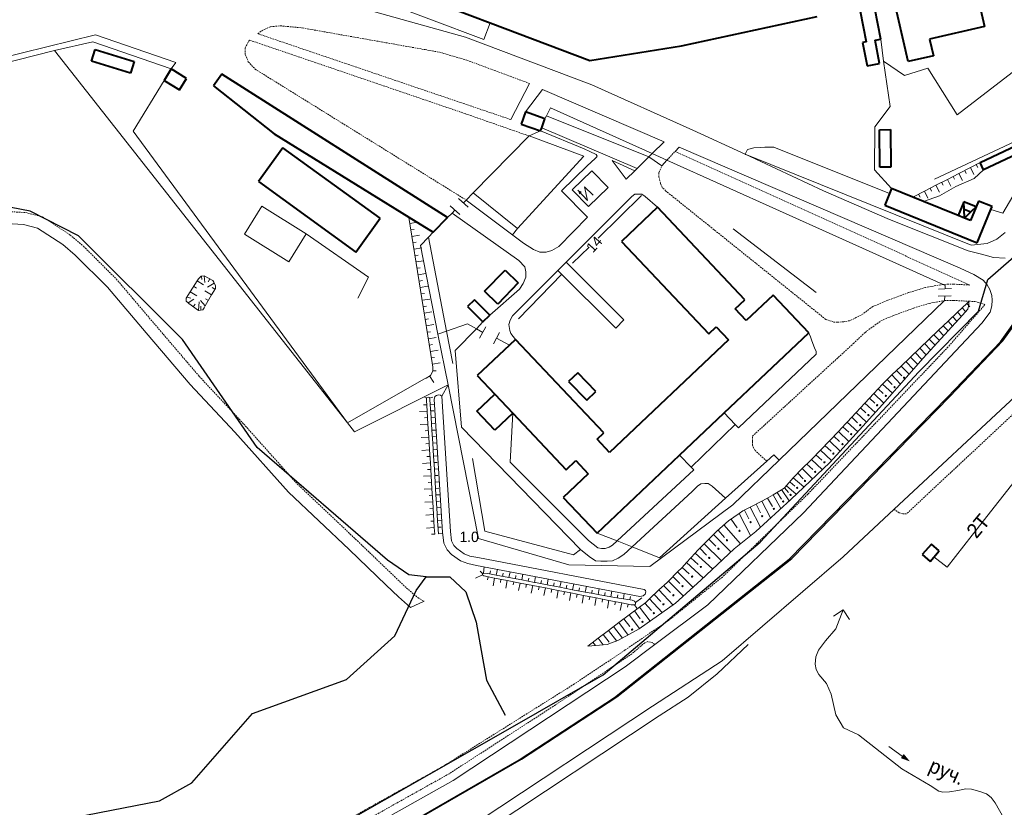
# Model space of a CAD drawing. Extents: x 13 to 4138, y -4831 to -1000.
# Tile 198 of 203: x 3579 to 3883, y -2629 to -2385. Entities that reach past the tile are written whole.
import ezdxf
from ezdxf.enums import TextEntityAlignment as Align

# ---------------------------------------------------------------- set-up
doc = ezdxf.new("R2010")
doc.units = 0
doc.header["$MEASUREMENT"] = 0
doc.linetypes.add('DASHED', pattern=[0.75, 0.5, -0.25])
for name, color, linetype in [('11', 7, 'CONTINUOUS'), ('13', 7, 'CONTINUOUS'), ('16', 7, 'CONTINUOUS'), ('18', 7, 'CONTINUOUS'), ('19', 7, 'CONTINUOUS'), ('24', 7, 'CONTINUOUS'), ('30', 7, 'CONTINUOUS'), ('34', 7, 'CONTINUOUS'), ('37', 7, 'CONTINUOUS'), ('40', 7, 'CONTINUOUS'), ('42', 7, 'CONTINUOUS'), ('ГРАНИЦА_РАЙОНА', 5, 'CONTINUOUS'), ('ТРОПЫ', 32, 'CONTINUOUS'), ('ТРОТУАРЫ', 7, 'CONTINUOUS')]:
    doc.layers.add(name, color=color, linetype=linetype)
doc.styles.get("Standard").update_dxf_attribs({"font": 'txt', "height": 0.2})

msp = doc.modelspace()

# ---------------------------------------------------------------- linework, layer by layer
at = {"layer": '11', "color": 253, "linetype": 'Continuous', "lineweight": 0}
for p, q in [((3716.68, -2390.8), (3688.26, -2382.82)), ((3517.7, -2410.82), (3602.45, -2390.05)), ((3602.45, -2390.05), (3627.23, -2398.58)), ((3755.71, -2405.51), (3716.68, -2390.8)), ((3589.76, -2394.92), (3518.19, -2412.79)), ((3680.29, -2509.89), (3589.76, -2394.92)), ((3627.23, -2398.58), (3625.84, -2400.59)), ((3845.84, -2398.22), (3847.86, -2412.16)), ((3852.29, -2402.65), (3845.84, -2398.22)), ((3859.5, -2400.37), (3852.29, -2402.65)), ((3786.96, -2419.53), (3755.71, -2405.51)), ((3740.48, -2406.89), (3735.27, -2413.88)), ((3741.7, -2415.11), (3742.99, -2412.59)), ((3742.99, -2412.59), (3774.4, -2426.72)), ((3847.86, -2412.16), (3843.18, -2418.49)), ((3741.24, -2416.01), (3741.7, -2415.11)), ((3773.33, -2427.78), (3741.7, -2415.11)), ((3736.35, -2421.29), (3739.91, -2419.74)), ((3803.09, -2426.87), (3786.96, -2419.53)), ((3843.18, -2418.49), (3843.05, -2431.79)), ((3861.58, -2434.64), (3896.48, -2418.27)), ((3882.67, -2445.17), (3897.73, -2419.3)), ((3719.07, -2438.89), (3736.35, -2421.29)), ((3774.4, -2426.72), (3778.94, -2428.76)), ((3872.89, -2454.97), (3803.09, -2426.87)), ((3773.61, -2427.89), (3773.33, -2427.78)), ((3777.38, -2430.55), (3773.61, -2427.89)), ((3778.94, -2428.76), (3777.38, -2430.55)), ((3778.94, -2428.76), (3831.12, -2452.23)), ((3716.93, -2441.07), (3719.07, -2438.89)), ((3717.55, -2443.3), (3714.56, -2440.63)), ((3716.05, -2441.96), (3716.93, -2441.07)), ((3711.2, -2446.51), (3712.6, -2445.08)), ((3714.95, -2445.54), (3711.97, -2442.87)), ((3712.6, -2445.08), (3713.46, -2444.2)), ((3879.03, -2443.95), (3882.67, -2445.17)), ((3705.31, -2452.51), (3706.75, -2451.04)), ((3883.46, -2451.11), (3880.88, -2453.13)), ((3667.5, -2451.51), (3686.75, -2464.84)), ((3702.78, -2455.09), (3705.31, -2452.51)), ((3710.86, -2481.55), (3705.31, -2452.51)), ((3831.12, -2452.23), (3864.23, -2467.12)), ((3880.88, -2453.13), (3877.85, -2454.51)), ((3708.21, -2482.45), (3702.78, -2455.09)), ((3877.85, -2454.51), (3872.89, -2454.97)), ((3686.75, -2464.84), (3683.48, -2471.39)), ((3866.87, -2468.42), (3862.87, -2468.58)), ((3864.23, -2467.12), (3864.92, -2467.43)), ((3864.92, -2467.43), (3864.87, -2468.5)), ((3864.69, -2472.13), (3813.6, -2521.39)), ((3866.73, -2470.63), (3862.74, -2470.79)), ((3864.74, -2470.71), (3864.69, -2472.13)), ((3710.86, -2481.55), (3708.21, -2482.45)), ((3717.33, -2479.34), (3710.86, -2481.55)), ((3712.77, -2491.55), (3710.86, -2481.55)), ((3720.09, -2480.89), (3717.33, -2479.34)), ((3722.03, -2481.98), (3720.09, -2480.89)), ((3721.08, -2483.74), (3722.98, -2480.22)), ((3711.33, -2498.14), (3708.21, -2482.45)), ((3725.37, -2485.51), (3727.27, -2481.99)), ((3726.32, -2483.75), (3730.26, -2485.9)), ((3711.33, -2498.14), (3682.48, -2512.68)), ((3720.75, -2545.59), (3711.33, -2498.14)), ((3682.48, -2512.68), (3680.29, -2509.89)), ((3722.72, -2543.29), (3718.86, -2520.85)), ((3809.75, -2521.67), (3811.92, -2519.71)), ((3811.92, -2519.71), (3813.6, -2521.39)), ((3797.04, -2533.14), (3809.75, -2521.67)), ((3813.6, -2521.39), (3799.33, -2535.14)), ((3776.65, -2551.53), (3797.04, -2533.14)), ((3799.33, -2535.14), (3773.65, -2554.22)), ((3748.67, -2553.67), (3720.75, -2545.59)), ((3750.05, -2550.61), (3722.72, -2543.29)), ((3757.35, -2543.91), (3763.53, -2546.35)), ((3763.53, -2546.35), (3768.18, -2548.18)), ((3768.18, -2548.18), (3776.65, -2551.53)), ((3752.26, -2548.96), (3750.05, -2550.61)), ((3773.65, -2554.22), (3748.67, -2553.67)), ((3847.45, -2609.82), (3851.65, -2612.77))]:
    msp.add_line(p, q, dxfattribs=at)
for p in [(3803.19, -2426.91), (3778.94, -2428.76), (3730.26, -2485.9), (3680.29, -2509.89)]:
    msp.add_point(p, dxfattribs=at)
msp.add_solid([(3854, -2614.42), (3852.1, -2612.13), (3851.21, -2613.41)], dxfattribs=at)
at = {"layer": '13', "color": 253, "linetype": 'Continuous', "lineweight": 40}
for p, q in [((3871.7, -2364.13), (3877.08, -2387.52)), ((3675.85, -2367.99), (3724.34, -2386.34)), ((3853.44, -2398.31), (3846.89, -2369.83)), ((3838.67, -2382.8), (3840.52, -2392.17)), ((3844.99, -2391.36), (3843.12, -2381.92)), ((3724.34, -2386.34), (3755.13, -2397.99)), ((3783.39, -2393.48), (3825.34, -2384.43)), ((3877.08, -2387.52), (3860.08, -2391.43)), ((3755.13, -2397.99), (3783.39, -2393.48)), ((3840.52, -2392.17), (3839.38, -2392.4)), ((3839.38, -2392.4), (3840.82, -2399.66)), ((3843.21, -2391.72), (3844.99, -2391.36)), ((3844.63, -2398.91), (3843.21, -2391.72)), ((3860.08, -2391.43), (3861.25, -2396.52)), ((3601.18, -2398.14), (3602.3, -2394.55)), ((3602.3, -2394.55), (3614.4, -2398.31)), ((3861.25, -2396.52), (3853.44, -2398.31)), ((3613.28, -2401.91), (3601.18, -2398.14)), ((3614.4, -2398.31), (3613.28, -2401.91)), ((3840.82, -2399.66), (3844.63, -2398.91)), ((3625.84, -2400.59), (3623.64, -2404.12)), ((3630.58, -2403.53), (3625.84, -2400.59)), ((3641.46, -2402.16), (3638.85, -2405.76)), ((3711.2, -2446.51), (3641.46, -2402.16)), ((3623.64, -2404.12), (3628.38, -2407.07)), ((3628.38, -2407.07), (3630.58, -2403.53)), ((3638.85, -2405.76), (3657.65, -2420.65)), ((3735.27, -2413.88), (3733.94, -2417.61)), ((3741.24, -2416.01), (3735.27, -2413.88)), ((3733.94, -2417.61), (3739.91, -2419.74)), ((3740.26, -2418.76), (3741.24, -2416.01)), ((3657.65, -2420.65), (3699.26, -2446.4)), ((3739.91, -2419.74), (3740.26, -2418.76)), ((3844.57, -2419.38), (3847.99, -2419.34)), ((3844.7, -2430.91), (3844.57, -2419.38)), ((3847.99, -2419.34), (3848.11, -2430.87)), ((3875.69, -2429.51), (3892.78, -2421.4)), ((3893.85, -2423.65), (3876.76, -2431.76)), ((3660.32, -2424.91), (3652.74, -2435.38)), ((3690.41, -2446.68), (3660.32, -2424.91)), ((3876.76, -2431.76), (3875.69, -2429.51)), ((3848.11, -2430.87), (3844.7, -2430.91)), ((3652.74, -2435.38), (3682.83, -2457.15)), ((3847.67, -2439.06), (3846.21, -2442.66)), ((3848.32, -2437.48), (3847.67, -2439.06)), ((3854.89, -2440.16), (3848.32, -2437.48)), ((3858.14, -2441.48), (3854.89, -2440.16)), ((3868.92, -2445.87), (3858.14, -2441.48)), ((3870.66, -2441.59), (3868.92, -2445.87)), ((3874.43, -2443.13), (3870.66, -2441.59)), ((3870.79, -2443.87), (3870.66, -2441.59)), ((3875.15, -2441.37), (3874.43, -2443.13)), ((3879.38, -2443.1), (3875.15, -2441.37)), ((3776.03, -2443.3), (3764.88, -2453.85)), ((3803.03, -2471.84), (3776.03, -2443.3)), ((3846.21, -2442.66), (3874.81, -2454.31)), ((3870.79, -2443.87), (3872.85, -2444.68)), ((3870.82, -2446.65), (3870.79, -2443.87)), ((3872.85, -2444.68), (3870.82, -2446.65)), ((3874.43, -2443.13), (3872.69, -2447.41)), ((3874.43, -2443.13), (3872.85, -2444.68)), ((3874.81, -2454.31), (3879.03, -2443.95)), ((3879.03, -2443.95), (3879.38, -2443.1)), ((3682.83, -2457.15), (3690.41, -2446.68)), ((3699.26, -2446.4), (3706.75, -2451.04)), ((3706.75, -2451.04), (3711.2, -2446.51)), ((3870.82, -2446.65), (3868.92, -2445.87)), ((3870.82, -2446.65), (3870.82, -2446.65)), ((3872.69, -2447.41), (3870.82, -2446.65)), ((3764.88, -2453.85), (3791.9, -2482.41)), ((3722.59, -2469.24), (3728.97, -2462.69)), ((3728.97, -2462.69), (3733.03, -2466.65)), ((3726.66, -2473.2), (3722.59, -2469.24)), ((3733.03, -2466.65), (3726.66, -2473.2)), ((3719.49, -2471.86), (3717.36, -2473.98)), ((3724.23, -2476.61), (3719.49, -2471.86)), ((3800.03, -2474.68), (3803.03, -2471.84)), ((3811.76, -2470.46), (3803.46, -2478.31)), ((3822.73, -2482.07), (3811.76, -2470.46)), ((3717.36, -2473.98), (3722.1, -2478.73)), ((3803.46, -2478.31), (3800.03, -2474.68)), ((3722.1, -2478.73), (3724.23, -2476.61)), ((3791.9, -2482.41), (3794.19, -2480.24)), ((3794.19, -2480.24), (3797.95, -2484.22)), ((3732.14, -2484.11), (3730.26, -2485.9)), ((3759.47, -2512.99), (3732.14, -2484.11)), ((3797.95, -2484.22), (3761.2, -2518.99)), ((3796.62, -2506.77), (3822.73, -2482.07)), ((3730.26, -2485.9), (3720.34, -2495.27)), ((3720.34, -2495.27), (3725.8, -2501.04)), ((3751.37, -2494.4), (3748.58, -2497.11)), ((3756.99, -2500.18), (3751.37, -2494.4)), ((3748.58, -2497.11), (3754.2, -2502.89)), ((3720.24, -2506.29), (3725.8, -2501.04)), ((3725.8, -2501.04), (3731.36, -2506.91)), ((3754.2, -2502.89), (3756.99, -2500.18)), ((3725.8, -2512.17), (3720.24, -2506.29)), ((3731.36, -2506.91), (3725.8, -2512.17)), ((3731.36, -2506.91), (3747.84, -2524.34)), ((3782.83, -2519.81), (3796.62, -2506.77)), ((3757.39, -2514.96), (3759.47, -2512.99)), ((3761.2, -2518.99), (3757.39, -2514.96)), ((3757.35, -2543.91), (3782.83, -2519.81)), ((3747.84, -2524.34), (3750.81, -2521.52)), ((3750.81, -2521.52), (3754.64, -2525.57)), ((3754.64, -2525.57), (3746.91, -2532.88)), ((3746.91, -2532.88), (3757.35, -2543.91)), ((3860.66, -2547.3), (3857.82, -2550.56)), ((3863.07, -2549.4), (3860.66, -2547.3)), ((3857.82, -2550.56), (3860.23, -2552.66)), ((3860.23, -2552.66), (3863.07, -2549.4))]:
    msp.add_line(p, q, dxfattribs=at)
at = {"layer": '16', "color": 253, "linetype": 'Continuous', "lineweight": 0}
for p, q in [((3755.75, -2432.04), (3749.7, -2437.93)), ((3760.75, -2437.17), (3755.75, -2432.04)), ((3749.7, -2437.93), (3754.7, -2443.06)), ((3754.36, -2441.17), (3751.45, -2438.03)), ((3756.13, -2439.6), (3753.44, -2437.02)), ((3753.44, -2437.02), (3754.36, -2441.17)), ((3754.7, -2443.06), (3760.75, -2437.17))]:
    msp.add_line(p, q, dxfattribs=at)
msp.add_solid([(3751.45, -2438.03), (3752.68, -2438.56), (3751.9, -2439.32)], dxfattribs=at)
at = {"layer": '18', "color": 253, "linetype": 'Continuous', "lineweight": 0}
for p, q in [((3954.95, -2440.38), (3873.25, -2544.52)), ((3873.25, -2544.52), (3865.49, -2554.41)), ((3865.49, -2554.41), (3861.43, -2551.28))]:
    msp.add_line(p, q, dxfattribs=at)
at = {"layer": '24', "color": 253, "linetype": 'Continuous', "lineweight": 0}
for p, q in [((3722.37, -2391.54), (3673.89, -2373.19)), ((3724.34, -2386.34), (3722.37, -2391.54)), ((3589.76, -2394.92), (3601.59, -2392.2)), ((3601.59, -2392.2), (3625.84, -2400.59)), ((3844.99, -2391.36), (3845.84, -2398.22)), ((3859.5, -2400.37), (3868.54, -2414.75)), ((3868.54, -2414.75), (3886.95, -2400.7)), ((3623.64, -2404.12), (3614.06, -2419.83)), ((3730.7, -2416.22), (3736.47, -2405.07)), ((3740.48, -2406.89), (3778.04, -2423.13)), ((3614.06, -2419.83), (3680.29, -2509.89)), ((3739.91, -2419.74), (3753.41, -2425.26)), ((3740.26, -2418.76), (3769.72, -2431.34)), ((3753.23, -2427.48), (3736.35, -2421.29)), ((3778.04, -2423.13), (3774.4, -2426.72)), ((3753.41, -2425.26), (3755.15, -2426.12)), ((3755.15, -2426.12), (3757.11, -2427.04)), ((3774.4, -2426.72), (3773.33, -2427.78)), ((3782.75, -2424.71), (3781.45, -2426.05)), ((3869.48, -2462.13), (3782.75, -2424.71)), ((3803.87, -2425.42), (3803.09, -2426.87)), ((3827.27, -2438.2), (3803.09, -2426.87)), ((3805.74, -2424.98), (3803.87, -2425.42)), ((3807.71, -2424.87), (3805.74, -2424.98)), ((3809.14, -2424.76), (3807.71, -2424.87)), ((3811.99, -2424.76), (3809.14, -2424.76)), ((3847.67, -2439.06), (3811.99, -2424.76)), ((3732.79, -2449.91), (3753.23, -2427.48)), ((3756.78, -2428.27), (3754.29, -2430.46)), ((3757.19, -2427.79), (3756.78, -2428.27)), ((3757.11, -2427.04), (3757.34, -2427.56)), ((3757.34, -2427.56), (3757.19, -2427.79)), ((3766.39, -2434.64), (3762.06, -2428.88)), ((3762.06, -2428.88), (3769.03, -2432.03)), ((3773.33, -2427.78), (3769.72, -2431.34)), ((3754.29, -2430.46), (3746.37, -2438.2)), ((3769.03, -2432.03), (3766.39, -2434.64)), ((3769.72, -2431.34), (3769.03, -2432.03)), ((3843.05, -2431.79), (3848.32, -2437.48)), ((3719.07, -2438.89), (3732.79, -2449.91)), ((3746.37, -2438.2), (3754.39, -2446.38)), ((3847.67, -2447.08), (3827.27, -2438.2)), ((3734.6, -2454.4), (3716.93, -2441.07)), ((3768.09, -2439.96), (3747.79, -2460.28)), ((3769.07, -2439.3), (3768.09, -2439.96)), ((3770.06, -2439.22), (3769.07, -2439.3)), ((3771.2, -2439.3), (3770.06, -2439.22)), ((3772.26, -2439.96), (3771.2, -2439.3)), ((3776.03, -2443.3), (3772.26, -2439.96)), ((3648.43, -2451.6), (3653.76, -2443)), ((3653.76, -2443), (3667.5, -2451.51)), ((3712.6, -2445.08), (3733.21, -2459.77)), ((3754.39, -2446.38), (3745.56, -2455.38)), ((3871.98, -2456.73), (3847.67, -2447.08)), ((3574.97, -2448.34), (3580.23, -2448.64)), ((3580.23, -2448.64), (3584.51, -2449.71)), ((3584.51, -2449.71), (3592.29, -2454.8)), ((3662.17, -2460.11), (3648.43, -2451.6)), ((3667.5, -2451.51), (3662.17, -2460.11)), ((3592.29, -2454.8), (3596.19, -2458.09)), ((3737.71, -2456.36), (3734.6, -2454.4)), ((3739.67, -2457.18), (3737.71, -2456.36)), ((3741.63, -2457.18), (3739.67, -2457.18)), ((3743.43, -2456.69), (3741.63, -2457.18)), ((3745.56, -2455.38), (3743.43, -2456.69)), ((3876.1, -2457.79), (3871.98, -2456.73)), ((3596.19, -2458.09), (3606.1, -2467.97)), ((3733.21, -2459.77), (3735.01, -2461.73)), ((3747.79, -2460.28), (3745.29, -2462.78)), ((3747.79, -2460.28), (3765.63, -2478.11)), ((3879.86, -2458.78), (3876.1, -2457.79)), ((3883.43, -2459.02), (3879.86, -2458.78)), ((3745.29, -2462.78), (3731.27, -2476.81)), ((3735.01, -2461.73), (3735.33, -2463.21)), ((3735.33, -2463.21), (3735.33, -2464.84)), ((3763.14, -2480.6), (3745.29, -2462.78)), ((3873.73, -2464.09), (3869.48, -2462.13)), ((3735.33, -2464.84), (3734.52, -2466.81)), ((3876.59, -2465.81), (3873.73, -2464.09)), ((3877.9, -2467.21), (3876.59, -2465.81)), ((3606.1, -2467.97), (3618.1, -2482.1)), ((3733.37, -2468.61), (3724.23, -2476.61)), ((3734.52, -2466.81), (3733.37, -2468.61)), ((3878.72, -2468.68), (3877.9, -2467.21)), ((3879.25, -2470.54), (3878.72, -2468.68)), ((3879.4, -2472.02), (3879.25, -2470.54)), ((3879.25, -2473.79), (3879.4, -2472.02)), ((3878.74, -2475.7), (3879.25, -2473.79)), ((3730.53, -2478.12), (3730.13, -2479.51)), ((3731.27, -2476.81), (3730.53, -2478.12)), ((3765.63, -2478.11), (3763.14, -2480.6)), ((3878.74, -2475.7), (3876.21, -2479.11)), ((3720.09, -2480.89), (3713.54, -2487.57)), ((3722.1, -2478.73), (3720.09, -2480.89)), ((3730.13, -2479.51), (3730.37, -2481.31)), ((3730.37, -2481.31), (3730.7, -2482.3)), ((3876.21, -2479.11), (3821.09, -2537.7)), ((3618.1, -2482.1), (3631.7, -2497.99)), ((3730.7, -2482.3), (3732.14, -2484.11)), ((3823.29, -2483.32), (3822.73, -2482.07)), ((3823.74, -2484.56), (3823.29, -2483.32)), ((3824.53, -2486.66), (3823.74, -2484.56)), ((3713.54, -2487.57), (3715.5, -2511.25)), ((3824.99, -2487.8), (3824.53, -2486.66)), ((3825.03, -2488.67), (3824.99, -2487.8)), ((3801, -2511.4), (3825.03, -2488.67)), ((3703.85, -2496.4), (3680.29, -2509.89)), ((3631.7, -2497.99), (3645.46, -2512.75)), ((3886.49, -2501.72), (3849.15, -2536.57)), ((3731.36, -2506.91), (3730.51, -2521.99)), ((3796.62, -2506.77), (3799.99, -2510.34)), ((3715.5, -2511.25), (3752.26, -2548.96)), ((3786.42, -2523.51), (3799.99, -2510.34)), ((3799.99, -2510.34), (3801, -2511.4)), ((3645.46, -2512.75), (3662.03, -2531.29)), ((3786.42, -2523.51), (3782.83, -2519.81)), ((3730.51, -2521.99), (3754.75, -2546.25)), ((3787.25, -2524.36), (3786.42, -2523.51)), ((3763.53, -2546.35), (3787.25, -2524.36)), ((3786.74, -2531.03), (3788.38, -2529.39)), ((3788.38, -2529.39), (3789.36, -2528.74)), ((3789.36, -2528.74), (3790.67, -2528.57)), ((3790.67, -2528.57), (3791.65, -2528.57)), ((3791.65, -2528.57), (3792.96, -2529.39)), ((3792.96, -2529.39), (3797.04, -2533.14)), ((3662.03, -2531.29), (3680.74, -2549.01)), ((3768.18, -2548.18), (3786.74, -2531.03)), ((3821.09, -2537.7), (3791.55, -2566.11)), ((3849.15, -2536.57), (3833.42, -2551.26)), ((3754.75, -2546.25), (3757.59, -2548.46)), ((3757.59, -2548.46), (3758.72, -2548.69)), ((3759.85, -2548.69), (3761.1, -2548.23)), ((3761.1, -2548.23), (3762.12, -2547.67)), ((3762.12, -2547.67), (3763.53, -2546.35)), ((3765.67, -2550.5), (3768.18, -2548.18)), ((3680.74, -2549.01), (3692.18, -2559.97)), ((3752.26, -2548.96), (3754.88, -2551.15)), ((3754.88, -2551.15), (3756.85, -2552.46)), ((3758.72, -2548.69), (3759.85, -2548.69)), ((3762.08, -2552.46), (3763.88, -2551.64)), ((3763.88, -2551.64), (3765.67, -2550.5)), ((3833.42, -2551.26), (3796.05, -2583.36)), ((3756.85, -2552.46), (3758.48, -2552.62)), ((3758.48, -2552.62), (3760.44, -2552.62)), ((3760.44, -2552.62), (3762.08, -2552.46)), ((3692.18, -2559.97), (3696.01, -2563.64)), ((3696.01, -2563.64), (3699.78, -2566.87)), ((3699.78, -2566.87), (3703.91, -2564.97)), ((3791.55, -2566.11), (3775.22, -2578.33)), ((3775.22, -2578.33), (3765.99, -2585.23)), ((3796.05, -2583.36), (3774.5, -2597.32)), ((3765.99, -2585.23), (3712.91, -2620.33)), ((3774.5, -2597.32), (3720.6, -2632.96)), ((3712.91, -2620.33), (3633.81, -2664.58))]:
    msp.add_line(p, q, dxfattribs=at)
at = {"layer": '24', "color": 253, "linetype": 'DASHED', "lineweight": 0}
for p, q in [((3656.5, -2387.59), (3659.44, -2387.26)), ((3659.44, -2387.26), (3666.31, -2387.92)), ((3652.58, -2389.72), (3653.88, -2388.74)), ((3730.7, -2416.22), (3652.58, -2389.72)), ((3653.88, -2388.74), (3656.5, -2387.59)), ((3666.31, -2387.92), (3704.24, -2394.63)), ((3649.96, -2391.67), (3648.65, -2394.13)), ((3716.61, -2414.39), (3649.96, -2391.67)), ((3648.65, -2394.13), (3648.65, -2396.09)), ((3648.65, -2396.09), (3649.63, -2398.38)), ((3704.24, -2394.63), (3708.82, -2395.45)), ((3708.82, -2395.45), (3717.16, -2397.9)), ((3649.63, -2398.38), (3651.76, -2400.67)), ((3717.16, -2397.9), (3736.47, -2405.07)), ((3651.76, -2400.67), (3716.93, -2441.07)), ((3736.35, -2421.29), (3716.61, -2414.39)), ((3778.94, -2428.76), (3781.45, -2426.05)), ((3781.45, -2426.05), (3872.49, -2467.31)), ((3776.47, -2432.64), (3777.38, -2430.55)), ((3776.47, -2433.95), (3776.47, -2432.64)), ((3776.96, -2435.91), (3776.47, -2433.95)), ((3777.45, -2437.14), (3776.96, -2435.91)), ((3778.6, -2438.29), (3777.45, -2437.14)), ((3828, -2477.92), (3778.6, -2438.29)), ((3574.91, -2444.61), (3580.79, -2444.93)), ((3580.79, -2444.93), (3586.02, -2446.24)), ((3586.02, -2446.24), (3594.53, -2451.81)), ((3594.53, -2451.81), (3598.72, -2455.35)), ((3598.72, -2455.35), (3608.84, -2465.44)), ((3608.84, -2465.44), (3620.94, -2479.68)), ((3858.76, -2468.08), (3853.57, -2469.66)), ((3864.23, -2467.12), (3858.76, -2468.08)), ((3867.53, -2467.05), (3864.23, -2467.12)), ((3872.49, -2467.31), (3867.53, -2467.05)), ((3847.12, -2472.04), (3842.55, -2473.95)), ((3853.57, -2469.66), (3847.12, -2472.04)), ((3859.93, -2472.97), (3864.69, -2472.13)), ((3864.69, -2472.13), (3867.45, -2472.07)), ((3867.45, -2472.07), (3872.23, -2472.32)), ((3872.23, -2472.32), (3874.07, -2472.4)), ((3874.07, -2472.4), (3875.54, -2472.77)), ((3842.55, -2473.95), (3838.89, -2476.63)), ((3848.96, -2476.71), (3855.17, -2474.42)), ((3855.17, -2474.42), (3859.93, -2472.97)), ((3877.18, -2473.34), (3865.79, -2486.43)), ((3875.54, -2472.77), (3877.18, -2473.34)), ((3830.45, -2478.74), (3828, -2477.92)), ((3833.56, -2478.65), (3831.68, -2478.82)), ((3835.36, -2478.33), (3833.56, -2478.65)), ((3838.89, -2476.63), (3835.36, -2478.33)), ((3840.13, -2481.95), (3845.03, -2478.35)), ((3845.03, -2478.35), (3848.96, -2476.71)), ((3620.94, -2479.68), (3634.48, -2495.51)), ((3831.68, -2478.82), (3830.45, -2478.74)), ((3836.53, -2485.39), (3840.13, -2481.95)), ((3805.34, -2514), (3836.53, -2485.39)), ((3865.79, -2486.43), (3853.39, -2499.47)), ((3634.48, -2495.51), (3648.21, -2510.24)), ((3853.39, -2499.47), (3822.52, -2531.82)), ((3894.64, -2499.01), (3852.93, -2537.97)), ((3648.21, -2510.24), (3664.7, -2528.69)), ((3805.34, -2515.47), (3805.34, -2514)), ((3805.34, -2516.78), (3805.34, -2515.47)), ((3806.16, -2518.42), (3805.34, -2516.78)), ((3809.75, -2521.67), (3806.16, -2518.42)), ((3664.7, -2528.69), (3683.31, -2546.31)), ((3822.52, -2531.82), (3796.07, -2557.48)), ((3850.67, -2537.68), (3849.15, -2536.57)), ((3851.84, -2537.97), (3850.67, -2537.68)), ((3852.93, -2537.97), (3851.84, -2537.97)), ((3683.31, -2546.31), (3694.75, -2557.27)), ((3694.75, -2557.27), (3698.51, -2560.87)), ((3796.07, -2557.48), (3779.49, -2570.85)), ((3698.51, -2560.87), (3701.95, -2563.82)), ((3701.95, -2563.82), (3703.91, -2564.97)), ((3779.49, -2570.85), (3766.04, -2580.01)), ((3772.08, -2577.77), (3768.12, -2581.18)), ((3773.05, -2577.43), (3772.08, -2577.77)), ((3774.45, -2577.74), (3773.05, -2577.43)), ((3775.22, -2578.33), (3774.45, -2577.74)), ((3768.12, -2581.18), (3744.49, -2596.99)), ((3766.04, -2580.01), (3750.34, -2590.49)), ((3750.34, -2590.49), (3710.11, -2615.74)), ((3744.49, -2596.99), (3711.63, -2618.24)), ((3710.11, -2615.74), (3631.24, -2659.87)), ((3711.63, -2618.24), (3632.63, -2662.43))]:
    msp.add_line(p, q, dxfattribs=at)
at = {"layer": '30', "color": 253, "linetype": 'Continuous', "lineweight": 0}
for p, q in [((3707.06, -2502.61), (3707.26, -2501.75)), ((3709.64, -2543.64), (3707.06, -2502.61)), ((3707.26, -2501.75), (3707.75, -2501.42)), ((3707.75, -2501.42), (3708.37, -2501.22)), ((3708.37, -2501.22), (3709.02, -2501.3)), ((3709.02, -2501.3), (3709.43, -2501.64)), ((3712.05, -2543.43), (3709.43, -2501.64)), ((3710.02, -2547.01), (3709.64, -2543.64)), ((3712.37, -2546.29), (3712.05, -2543.43)), ((3711.1, -2549.08), (3710.02, -2547.01)), ((3713.11, -2547.7), (3712.37, -2546.29)), ((3714.01, -2548.71), (3713.11, -2547.7)), ((3712.38, -2550.52), (3711.1, -2549.08)), ((3715.16, -2552.51), (3712.38, -2550.52)), ((3716.3, -2550.35), (3714.01, -2548.71)), ((3718.09, -2551), (3716.3, -2550.35)), ((3720.55, -2551.49), (3718.09, -2551)), ((3771.88, -2561.31), (3720.55, -2551.49)), ((3717.44, -2553.34), (3715.16, -2552.51)), ((3720.08, -2553.87), (3717.44, -2553.34)), ((3770.59, -2563.46), (3720.08, -2553.87)), ((3771.57, -2563.26), (3770.59, -2563.46)), ((3772.18, -2562.72), (3771.57, -2563.26)), ((3771.88, -2561.31), (3772.31, -2561.62)), ((3772.43, -2562.07), (3772.18, -2562.72)), ((3772.31, -2561.62), (3772.43, -2562.07)), ((3833.39, -2567.62), (3830.42, -2569.52)), ((3831.13, -2573.47), (3833.39, -2567.62)), ((3835.29, -2570.59), (3833.39, -2567.62)), ((3827.95, -2577.22), (3831.13, -2573.47)), ((3825.76, -2580.09), (3827.95, -2577.22)), ((3824.89, -2582.16), (3825.76, -2580.09)), ((3824.76, -2584.4), (3824.89, -2582.16)), ((3825.01, -2586.03), (3824.76, -2584.4)), ((3825.82, -2587.59), (3825.01, -2586.03)), ((3828.2, -2590.34), (3825.82, -2587.59)), ((3829.69, -2593.61), (3828.2, -2590.34)), ((3831.06, -2600.04), (3829.69, -2593.61)), ((3833.49, -2604.03), (3831.06, -2600.04)), ((3838.11, -2606.22), (3833.49, -2604.03)), ((3851.51, -2616.75), (3838.11, -2606.22)), ((3860.25, -2621.87), (3851.51, -2616.75)), ((3862.93, -2623.55), (3860.25, -2621.87)), ((3864.18, -2623.93), (3862.93, -2623.55)), ((3866.24, -2623.8), (3864.18, -2623.93)), ((3868.8, -2623.43), (3866.24, -2623.8)), ((3871.3, -2622.87), (3868.8, -2623.43)), ((3872.98, -2622.99), (3871.3, -2622.87)), ((3875.6, -2623.68), (3872.98, -2622.99)), ((3877.66, -2624.43), (3875.6, -2623.68)), ((3879.04, -2625.55), (3877.66, -2624.43)), ((3880.28, -2627.18), (3879.04, -2625.55)), ((3883.03, -2631.99), (3880.28, -2627.18))]:
    msp.add_line(p, q, dxfattribs=at)
at = {"layer": '37', "color": 253, "linetype": 'Continuous', "lineweight": 0}
for p, q in [((3872.69, -2431.04), (3875.69, -2429.51)), ((3865.57, -2434.69), (3869.13, -2432.86)), ((3869.13, -2432.86), (3872.69, -2431.04)), ((3869.13, -2432.86), (3870.22, -2435)), ((3870.91, -2431.95), (3871.37, -2432.84)), ((3872.69, -2431.04), (3873.78, -2433.18)), ((3873.86, -2434.39), (3876.76, -2431.76)), ((3874.47, -2430.13), (3874.93, -2431.02)), ((3862.01, -2436.51), (3865.57, -2434.69)), ((3863.79, -2435.6), (3864.24, -2436.49)), ((3865.57, -2434.69), (3866.66, -2436.82)), ((3867.35, -2433.78), (3867.81, -2434.67)), ((3868.15, -2436.94), (3873.86, -2434.39)), ((3854.89, -2440.16), (3858.45, -2438.33)), ((3858.45, -2438.33), (3862.01, -2436.51)), ((3858.45, -2438.33), (3859.54, -2440.47)), ((3860.23, -2437.42), (3860.68, -2438.31)), ((3862.01, -2436.51), (3863.1, -2438.65)), ((3863.18, -2439.73), (3868.15, -2436.94)), ((3856.67, -2439.24), (3857.12, -2440.14)), ((3858.14, -2441.48), (3863.18, -2439.73)), ((3706.43, -2491.33), (3699.26, -2446.43)), ((3701.93, -2447.95), (3699.56, -2448.33)), ((3700.87, -2450.15), (3699.88, -2450.3)), ((3702.56, -2451.9), (3700.19, -2452.28)), ((3701.5, -2454.1), (3700.51, -2454.25)), ((3703.2, -2455.85), (3700.82, -2456.23)), ((3702.13, -2458.05), (3701.14, -2458.2)), ((3703.83, -2459.8), (3701.46, -2460.18)), ((3702.76, -2462), (3701.77, -2462.15)), ((3631.68, -2469.4), (3633.81, -2466.01)), ((3633.81, -2466.01), (3634.21, -2465.36)), ((3633.81, -2466.01), (3635.84, -2467.29)), ((3634.21, -2465.36), (3635.1, -2464.59)), ((3635.1, -2464.59), (3635.98, -2464.48)), ((3635.16, -2464.59), (3635.28, -2465.58)), ((3635.98, -2464.48), (3636.18, -2466.57)), ((3635.98, -2464.48), (3638.63, -2465.92)), ((3637.74, -2465.43), (3637.26, -2466.31)), ((3638.63, -2465.92), (3638.96, -2466.47)), ((3638.96, -2466.47), (3639.12, -2466.77)), ((3704.46, -2463.75), (3702.09, -2464.13)), ((3703.39, -2465.95), (3702.4, -2466.1)), ((3630.46, -2471.33), (3631.68, -2469.4)), ((3631.68, -2469.4), (3633.71, -2470.68)), ((3632.74, -2467.71), (3633.59, -2468.24)), ((3638.31, -2470.34), (3636.24, -2469.12)), ((3639.12, -2466.77), (3637.03, -2467.93)), ((3638.96, -2469.23), (3638.31, -2470.34)), ((3639.34, -2468.62), (3638.49, -2468.09)), ((3639.51, -2468.35), (3638.96, -2469.23)), ((3639.12, -2466.77), (3639.51, -2467.46)), ((3639.51, -2467.46), (3639.51, -2468.35)), ((3705.09, -2467.7), (3702.72, -2468.08)), ((3630.46, -2472.32), (3630.46, -2471.33)), ((3631.01, -2472.8), (3630.46, -2472.32)), ((3630.61, -2471.09), (3631.88, -2471.34)), ((3631.01, -2472.8), (3632.82, -2471.7)), ((3634.21, -2475.2), (3634.41, -2472.54)), ((3636.29, -2473.79), (3634.86, -2472.12)), ((3638.31, -2470.34), (3636.29, -2473.79)), ((3637.3, -2472.06), (3636.43, -2471.56)), ((3704.02, -2469.9), (3703.03, -2470.05)), ((3705.72, -2471.65), (3703.35, -2472.03)), ((3871.54, -2472.98), (3872.23, -2472.32)), ((3872.23, -2473.46), (3872.23, -2472.32)), ((3631.24, -2472.99), (3631.01, -2472.8)), ((3634.21, -2475.2), (3631.24, -2472.99)), ((3632.61, -2474), (3633.2, -2473.2)), ((3635.54, -2474.97), (3634.21, -2475.2)), ((3634.95, -2475.07), (3634.99, -2473.86)), ((3635.98, -2474.31), (3635.54, -2474.97)), ((3636.29, -2473.79), (3635.98, -2474.31)), ((3704.65, -2473.85), (3703.66, -2474)), ((3706.35, -2475.6), (3703.98, -2475.98)), ((3868.65, -2475.74), (3871.54, -2472.98)), ((3870.09, -2474.36), (3871.22, -2475.54)), ((3870.25, -2476.65), (3871.91, -2474.77)), ((3871.54, -2472.98), (3872.55, -2474.04)), ((3871.91, -2474.77), (3872.23, -2473.46)), ((3705.28, -2477.8), (3704.3, -2477.95)), ((3858.12, -2489.9), (3870.25, -2476.65)), ((3862.86, -2481.27), (3865.76, -2478.51)), ((3865.76, -2478.51), (3868.65, -2475.74)), ((3865.76, -2478.51), (3867.18, -2480)), ((3867.2, -2477.13), (3868.53, -2478.52)), ((3868.65, -2475.74), (3869.89, -2477.04)), ((3706.98, -2479.55), (3704.61, -2479.93)), ((3859.97, -2484.03), (3862.86, -2481.27)), ((3862.86, -2481.27), (3864.47, -2482.96)), ((3864.31, -2479.89), (3865.83, -2481.48)), ((3705.91, -2481.75), (3704.93, -2481.9)), ((3707.61, -2483.5), (3705.24, -2483.88)), ((3857.08, -2486.8), (3859.97, -2484.03)), ((3859.97, -2484.03), (3861.77, -2485.91)), ((3861.42, -2482.65), (3863.12, -2484.43)), ((3706.54, -2485.7), (3705.56, -2485.85)), ((3708.24, -2487.45), (3705.87, -2487.83)), ((3854.19, -2489.56), (3857.08, -2486.8)), ((3857.08, -2486.8), (3859.06, -2488.87)), ((3858.53, -2485.42), (3860.41, -2487.39)), ((3707.18, -2489.65), (3706.19, -2489.8)), ((3845.57, -2504.2), (3858.12, -2489.9)), ((3851.3, -2492.33), (3854.19, -2489.56)), ((3854.19, -2489.56), (3856.39, -2491.87)), ((3855.63, -2488.18), (3857.71, -2490.35)), ((3705.88, -2495.2), (3706.65, -2493.87)), ((3706.65, -2492.66), (3706.43, -2491.33)), ((3708.87, -2491.38), (3706.51, -2491.78)), ((3706.65, -2493.87), (3706.65, -2492.66)), ((3707.65, -2493.77), (3706.65, -2493.77)), ((3848.4, -2495.09), (3851.3, -2492.33)), ((3849.85, -2493.71), (3851.45, -2495.38)), ((3851.3, -2492.33), (3853.74, -2494.89)), ((3852.74, -2490.94), (3855.07, -2493.38)), ((3703.85, -2496.4), (3704.56, -2496.08)), ((3704.56, -2496.08), (3705.88, -2495.2)), ((3706.91, -2497.39), (3705.58, -2495.4)), ((3846.45, -2496.95), (3848.4, -2495.09)), ((3846.96, -2496.47), (3848.5, -2498.08)), ((3848.4, -2495.09), (3851.09, -2497.9)), ((3842.84, -2500.83), (3845.57, -2497.9)), ((3844.2, -2499.37), (3845.71, -2500.78)), ((3845.57, -2497.9), (3846.45, -2496.95)), ((3845.57, -2497.9), (3848.61, -2500.74)), ((3704.66, -2502.29), (3703.92, -2501.87)), ((3704.66, -2502.29), (3704.63, -2502.35)), ((3704.63, -2502.35), (3704.68, -2502.9)), ((3704.79, -2502.02), (3704.66, -2502.29)), ((3704.68, -2502.9), (3704.89, -2506.27)), ((3705.17, -2501.89), (3704.79, -2502.02)), ((3705.56, -2502.02), (3705.17, -2501.89)), ((3705.73, -2502.63), (3705.56, -2502.02)), ((3705.61, -2502.21), (3706.58, -2501.95)), ((3705.83, -2504.19), (3705.73, -2502.63)), ((3840.11, -2503.76), (3842.84, -2500.83)), ((3841.47, -2502.29), (3843.13, -2503.84)), ((3842.84, -2500.83), (3845.97, -2503.75)), ((3704.76, -2504.27), (3703.77, -2504.33)), ((3705.83, -2504.19), (3707.15, -2504.1)), ((3706.08, -2508.18), (3705.83, -2504.19)), ((3829.24, -2522.09), (3845.57, -2504.2)), ((3837.38, -2506.68), (3840.11, -2503.76)), ((3838.75, -2505.22), (3840.38, -2506.74)), ((3840.11, -2503.76), (3843.28, -2506.71)), ((3704.89, -2506.27), (3702.49, -2506.41)), ((3705.01, -2508.26), (3704.01, -2508.33)), ((3704.89, -2506.27), (3705.13, -2510.26)), ((3705.95, -2506.18), (3706.95, -2506.12)), ((3706.08, -2508.18), (3707.4, -2508.1)), ((3706.34, -2512.17), (3706.08, -2508.18)), ((3834.65, -2509.61), (3837.38, -2506.68)), ((3836.02, -2508.14), (3837.84, -2509.85)), ((3837.38, -2506.68), (3840.58, -2509.67)), ((3705.13, -2510.26), (3702.73, -2510.41)), ((3705.13, -2510.26), (3705.37, -2514.25)), ((3706.21, -2510.18), (3707.21, -2510.11)), ((3706.34, -2512.17), (3707.66, -2512.09)), ((3831.89, -2512.5), (3834.09, -2510.21)), ((3833.29, -2511.07), (3835.09, -2512.75)), ((3834.09, -2510.21), (3834.65, -2509.61)), ((3834.65, -2509.61), (3837.89, -2512.62)), ((3705.37, -2514.25), (3702.98, -2514.4)), ((3705.25, -2512.26), (3704.25, -2512.32)), ((3705.37, -2514.25), (3705.62, -2518.25)), ((3706.59, -2516.16), (3706.34, -2512.17)), ((3706.46, -2514.17), (3707.46, -2514.11)), ((3829.12, -2515.39), (3831.89, -2512.5)), ((3830.51, -2513.94), (3832.29, -2515.66)), ((3831.89, -2512.5), (3835.15, -2515.62)), ((3705.49, -2516.25), (3704.5, -2516.31)), ((3706.59, -2516.16), (3707.91, -2516.08)), ((3706.84, -2520.16), (3706.59, -2516.16)), ((3706.72, -2518.16), (3707.71, -2518.1)), ((3826.35, -2518.27), (3829.12, -2515.39)), ((3827.74, -2516.83), (3829.64, -2518.66)), ((3829.12, -2515.39), (3832.45, -2518.58)), ((3705.62, -2518.25), (3703.22, -2518.39)), ((3705.74, -2520.24), (3704.74, -2520.3)), ((3705.62, -2518.25), (3705.86, -2522.24)), ((3706.84, -2520.16), (3708.16, -2520.07)), ((3707.1, -2524.15), (3706.84, -2520.16)), ((3823.28, -2521.47), (3823.58, -2521.16)), ((3823.58, -2521.16), (3826.35, -2518.27)), ((3823.58, -2521.16), (3826.88, -2524.32)), ((3824.97, -2519.72), (3826.75, -2521.42)), ((3826.35, -2518.27), (3829.75, -2521.53)), ((3705.86, -2522.24), (3703.46, -2522.39)), ((3705.98, -2524.24), (3704.98, -2524.3)), ((3705.86, -2522.24), (3706.1, -2526.23)), ((3706.97, -2522.15), (3707.97, -2522.09)), ((3707.1, -2524.15), (3708.41, -2524.07)), ((3707.35, -2528.14), (3707.1, -2524.15)), ((3817.16, -2533.51), (3829.24, -2522.09)), ((3817.99, -2526.77), (3820.76, -2523.99)), ((3820.76, -2523.99), (3823.28, -2521.47)), ((3820.76, -2523.99), (3823.91, -2527.13)), ((3822.2, -2522.6), (3823.98, -2524.31)), ((3706.1, -2526.23), (3703.71, -2526.38)), ((3706.1, -2526.23), (3706.35, -2530.22)), ((3707.22, -2526.14), (3708.22, -2526.08)), ((3815.34, -2529.87), (3817.94, -2526.83)), ((3817.94, -2526.83), (3817.99, -2526.77)), ((3817.94, -2526.83), (3821.24, -2529.65)), ((3819.35, -2525.41), (3821.05, -2527.11)), ((3706.35, -2530.22), (3703.95, -2530.37)), ((3706.22, -2528.23), (3705.23, -2528.29)), ((3706.35, -2530.22), (3706.59, -2534.22)), ((3707.35, -2528.14), (3708.66, -2528.06)), ((3707.6, -2532.13), (3707.35, -2528.14)), ((3707.47, -2530.14), (3708.47, -2530.07)), ((3813.83, -2530.89), (3815.13, -2530.01)), ((3815.13, -2530.01), (3815.34, -2529.87)), ((3815.26, -2529.92), (3816.53, -2531.4)), ((3815.91, -2529.34), (3818.88, -2531.88)), ((3817.02, -2528.16), (3818.48, -2529.41)), ((3706.47, -2532.22), (3705.47, -2532.28)), ((3707.6, -2532.13), (3708.91, -2532.05)), ((3707.85, -2536.12), (3707.6, -2532.13)), ((3808.23, -2534.05), (3809.63, -2533.32)), ((3809.63, -2533.32), (3811.72, -2532.11)), ((3809.99, -2533.11), (3811.5, -2535.71)), ((3811.72, -2532.11), (3813.83, -2530.89)), ((3811.72, -2532.11), (3814.14, -2536.28)), ((3812.99, -2531.37), (3814.37, -2533.4)), ((3814.32, -2530.49), (3816.68, -2533.96)), ((3706.59, -2534.22), (3704.19, -2534.36)), ((3706.71, -2536.21), (3705.71, -2536.27)), ((3706.59, -2534.22), (3706.83, -2538.21)), ((3707.73, -2534.13), (3708.73, -2534.07)), ((3707.85, -2536.12), (3709.16, -2536.04)), ((3708.11, -2540.12), (3707.85, -2536.12)), ((3802.35, -2537.08), (3804.67, -2535.88)), ((3804.67, -2535.88), (3808.23, -2534.05)), ((3804.67, -2535.88), (3807.86, -2542.06)), ((3806.35, -2543.45), (3817.16, -2533.51)), ((3806.45, -2534.96), (3807.83, -2537.63)), ((3808.23, -2534.05), (3810.91, -2539.25)), ((3706.83, -2538.21), (3704.44, -2538.36)), ((3706.83, -2538.21), (3707.08, -2542.2)), ((3707.98, -2538.12), (3708.98, -2538.06)), ((3797.94, -2540.17), (3801.21, -2537.88)), ((3801.21, -2537.88), (3802.35, -2537.08)), ((3801.21, -2537.88), (3804.8, -2544.69)), ((3802.89, -2536.8), (3804.27, -2539.46)), ((3707.08, -2542.2), (3704.68, -2542.35)), ((3706.95, -2540.21), (3705.96, -2540.27)), ((3707.08, -2542.2), (3707.2, -2544.25)), ((3708.11, -2540.12), (3709.41, -2540.03)), ((3708.36, -2544.11), (3708.11, -2540.12)), ((3708.23, -2542.11), (3709.23, -2542.05)), ((3794.21, -2543.45), (3796.24, -2541.67)), ((3796.24, -2541.67), (3797.94, -2540.17)), ((3796.54, -2541.41), (3801.65, -2547.21)), ((3798.77, -2539.59), (3800.63, -2542.25)), ((3707.2, -2544.2), (3706.2, -2544.26)), ((3708.36, -2544.11), (3709.66, -2544.03)), ((3790.46, -2547.2), (3793.29, -2544.37)), ((3793.29, -2544.37), (3794.21, -2543.45)), ((3793.29, -2544.37), (3798.67, -2549.74)), ((3794.74, -2542.99), (3796.72, -2545.24)), ((3799.73, -2548.75), (3806.35, -2543.45)), ((3788.47, -2549.19), (3790.46, -2547.2)), ((3789.05, -2548.61), (3791.17, -2550.73)), ((3790.46, -2547.2), (3795.75, -2552.48)), ((3791.88, -2545.78), (3794, -2547.9)), ((3784.97, -2553.01), (3787.67, -2550.07)), ((3786.32, -2551.54), (3788.54, -2553.57)), ((3787.67, -2550.07), (3788.47, -2549.19)), ((3787.67, -2550.07), (3793.06, -2555)), ((3789.36, -2558.47), (3799.73, -2548.75)), ((3722.28, -2556.27), (3722.49, -2554.32)), ((3782.21, -2555.91), (3783.62, -2554.49)), ((3783.62, -2554.49), (3784.97, -2553.01)), ((3783.62, -2554.49), (3785.84, -2556.52)), ((3784.97, -2553.01), (3790.13, -2557.74)), ((3721.94, -2556.75), (3719.8, -2557.83)), ((3722.06, -2556.46), (3721.2, -2555.64)), ((3722.01, -2556.52), (3721.94, -2556.75)), ((3721.94, -2556.75), (3722.03, -2556.93)), ((3722.13, -2556.35), (3722.01, -2556.52)), ((3722.03, -2556.93), (3722.4, -2557.15)), ((3722.27, -2556.27), (3722.13, -2556.35)), ((3722.28, -2556.27), (3722.27, -2556.27)), ((3723.66, -2556.43), (3722.28, -2556.27)), ((3722.4, -2557.15), (3725.71, -2557.79)), ((3723.75, -2557.41), (3723.56, -2558.39)), ((3726.22, -2556.91), (3723.66, -2556.43)), ((3724.26, -2556.54), (3724.44, -2555.56)), ((3726.22, -2556.91), (3726.56, -2555.1)), ((3730.15, -2557.65), (3726.22, -2556.91)), ((3728.19, -2557.28), (3728.37, -2556.3)), ((3730.15, -2557.65), (3730.49, -2555.85)), ((3734.09, -2558.39), (3730.15, -2557.65)), ((3732.12, -2558.02), (3732.3, -2557.04)), ((3734.09, -2558.39), (3734.42, -2556.59)), ((3738.02, -2559.13), (3738.35, -2557.34)), ((3779.38, -2558.73), (3782.21, -2555.91)), ((3780.8, -2557.32), (3782.92, -2559.44)), ((3782.21, -2555.91), (3786.97, -2560.66)), ((3725.71, -2557.79), (3725.25, -2560.15)), ((3725.71, -2557.79), (3729.64, -2558.56)), ((3727.67, -2558.18), (3727.48, -2559.16)), ((3729.64, -2558.56), (3729.18, -2560.92)), ((3729.64, -2558.56), (3733.56, -2559.33)), ((3731.6, -2558.94), (3731.41, -2559.93)), ((3733.56, -2559.33), (3733.1, -2561.68)), ((3733.56, -2559.33), (3737.49, -2560.09)), ((3738.02, -2559.13), (3734.09, -2558.39)), ((3735.53, -2559.71), (3735.33, -2560.69)), ((3736.05, -2558.76), (3736.24, -2557.78)), ((3737.49, -2560.09), (3737.03, -2562.45)), ((3737.49, -2560.09), (3741.41, -2560.86)), ((3738.33, -2559.19), (3738.02, -2559.13)), ((3741.94, -2559.88), (3738.33, -2559.19)), ((3739.45, -2560.48), (3739.26, -2561.46)), ((3739.98, -2559.5), (3740.17, -2558.52)), ((3741.94, -2559.88), (3742.29, -2558.09)), ((3745.87, -2560.63), (3741.94, -2559.88)), ((3743.91, -2560.26), (3744.1, -2559.28)), ((3745.87, -2560.63), (3746.22, -2558.83)), ((3749.8, -2561.39), (3745.87, -2560.63)), ((3747.84, -2561.01), (3748.03, -2560.03)), ((3749.8, -2561.39), (3750.15, -2559.58)), ((3751.77, -2561.76), (3751.95, -2560.78)), ((3753.73, -2562.14), (3754.08, -2560.33)), ((3776.47, -2561.48), (3778.99, -2559.13)), ((3777.97, -2560.15), (3780.09, -2562.27)), ((3778.99, -2559.13), (3779.38, -2558.73)), ((3779.38, -2558.73), (3784.01, -2563.36)), ((3781.63, -2565.54), (3789.36, -2558.47)), ((3741.41, -2560.86), (3740.95, -2563.22)), ((3741.41, -2560.86), (3745.34, -2561.63)), ((3743.38, -2561.24), (3743.18, -2562.23)), ((3745.34, -2561.63), (3744.88, -2563.98)), ((3745.34, -2561.63), (3749.26, -2562.39)), ((3747.3, -2562.01), (3747.11, -2562.99)), ((3749.26, -2562.39), (3748.8, -2564.75)), ((3749.26, -2562.39), (3753.19, -2563.16)), ((3753.73, -2562.14), (3749.8, -2561.39)), ((3751.23, -2562.78), (3751.04, -2563.76)), ((3753.19, -2563.16), (3752.73, -2565.52)), ((3753.19, -2563.16), (3757.12, -2563.93)), ((3756.2, -2562.61), (3753.73, -2562.14)), ((3755.15, -2563.55), (3754.96, -2564.53)), ((3755.69, -2562.51), (3755.88, -2561.53)), ((3757.66, -2562.88), (3756.2, -2562.61)), ((3757.66, -2562.88), (3757.99, -2561.07)), ((3761.6, -2563.6), (3757.66, -2562.88)), ((3759.63, -2563.24), (3759.81, -2562.26)), ((3761.6, -2563.6), (3761.92, -2561.82)), ((3764.03, -2564.05), (3761.6, -2563.6)), ((3763.56, -2563.96), (3763.74, -2562.98)), ((3765.54, -2564.25), (3765.77, -2562.55)), ((3767.53, -2564.51), (3767.66, -2563.52)), ((3773.55, -2564.21), (3776.47, -2561.48)), ((3775.01, -2562.84), (3777.06, -2565.04)), ((3776.47, -2561.48), (3780.9, -2566.21)), ((3757.12, -2563.93), (3756.66, -2566.28)), ((3757.12, -2563.93), (3761.04, -2564.7)), ((3759.08, -2564.31), (3758.89, -2565.29)), ((3761.04, -2564.7), (3760.58, -2567.05)), ((3761.04, -2564.7), (3764.97, -2565.46)), ((3763.01, -2565.08), (3762.81, -2566.06)), ((3765.54, -2564.25), (3764.03, -2564.05)), ((3764.97, -2565.46), (3764.51, -2567.82)), ((3764.97, -2565.46), (3767.9, -2566.03)), ((3768.23, -2564.6), (3765.54, -2564.25)), ((3766.93, -2565.85), (3766.74, -2566.83)), ((3767.27, -2569.16), (3770.47, -2566.75)), ((3767.9, -2566.03), (3768.89, -2566.03)), ((3768.89, -2564.93), (3768.23, -2564.6)), ((3769.22, -2565.37), (3768.89, -2564.93)), ((3768.89, -2566.03), (3768.91, -2566.02)), ((3768.91, -2566.02), (3769.22, -2565.81)), ((3768.91, -2566.02), (3769.66, -2567.14)), ((3769.22, -2565.37), (3771.14, -2563.93)), ((3769.22, -2565.81), (3769.22, -2565.37)), ((3770.38, -2573.49), (3781.63, -2565.54)), ((3770.47, -2566.75), (3772.37, -2565.32)), ((3770.47, -2566.75), (3773.75, -2571.11)), ((3772.09, -2565.58), (3774.14, -2567.77)), ((3772.37, -2565.32), (3773.55, -2564.21)), ((3773.55, -2564.21), (3777.51, -2568.45)), ((3764.08, -2571.56), (3767.27, -2569.16)), ((3767.27, -2569.16), (3770.48, -2573.42)), ((3768.87, -2567.95), (3770.67, -2570.35)), ((3760.88, -2573.97), (3764.08, -2571.56)), ((3762.48, -2572.77), (3765.19, -2576.36)), ((3764.08, -2571.56), (3766.95, -2575.38)), ((3765.67, -2570.36), (3767.48, -2572.76)), ((3757.69, -2576.38), (3760.88, -2573.97)), ((3759.29, -2575.18), (3761.09, -2577.57)), ((3760.88, -2573.97), (3763.42, -2577.33)), ((3763.98, -2577.02), (3770.38, -2573.49)), ((3754.49, -2578.79), (3757.69, -2576.38)), ((3754.49, -2578.79), (3760.45, -2578.35)), ((3756.09, -2577.58), (3756.87, -2578.61)), ((3757.69, -2576.38), (3759.24, -2578.44)), ((3760.45, -2578.35), (3763.98, -2577.02))]:
    msp.add_line(p, q, dxfattribs=at)
for centre in [(3852.17, -2495.93), (3849.28, -2498.84), (3846.59, -2501.52), (3843.86, -2504.44), (3841.18, -2507.47), (3838.66, -2510.55), (3835.83, -2513.37), (3833.16, -2516.44), (3830.34, -2519.38), (3827.57, -2522.06), (3824.7, -2525), (3819.14, -2529.93), (3821.58, -2527.82), (3817.15, -2532.12), (3811.97, -2536.45), (3814.81, -2534.16), (3808.35, -2538.69), (3804.8, -2540.53), (3801.35, -2543.18), (3794.83, -2548.75), (3797.49, -2546.14), (3792, -2551.58), (3789.4, -2554.38), (3786.7, -2557.33), (3783.74, -2560.29), (3780.92, -2563.12), (3777.86, -2565.91), (3774.93, -2568.65), (3771.37, -2571.31), (3768.18, -2573.71)]:
    msp.add_circle(centre, 0.2, dxfattribs=at)
at = {"layer": '40', "color": 253, "linetype": 'Continuous', "lineweight": 0}
for p, q in [((3757.65, -2452.89), (3771.08, -2439.71)), ((3732.79, -2449.91), (3731.24, -2451.86)), ((3799.36, -2450.01), (3825, -2469.63)), ((3749.82, -2460.58), (3754.91, -2455.58)), ((3733.04, -2477.72), (3746.46, -2463.93)), ((3711.33, -2498.14), (3709.43, -2501.64)), ((3803.98, -2578.27), (3794.49, -2587.37)), ((3794.49, -2587.37), (3785.52, -2594.54)), ((3785.52, -2594.54), (3776.49, -2600.38)), ((3776.49, -2600.38), (3722.48, -2636.09))]:
    msp.add_line(p, q, dxfattribs=at)
at = {"layer": 'ГРАНИЦА_РАЙОНА'}
for points in [[(3207.67, -2911.34), (3214.79, -2905.82), (3224.99, -2898.01), (3256.54, -2876.46), (3288.61, -2857.33), (3315.16, -2843.37), (3385.31, -2802.85), (3700.45, -2632.88), (3733.28, -2613.92), (3762.74, -2594.69), (3816.72, -2551.97), (3865.58, -2501.94), (3881.97, -2484.82), (3897.87, -2462.62), (3916.62, -2435.65), (3944.64, -2389.1), (3967.02, -2345.58), (4096.97, -2042.97), (4137.47, -1949.75)], [(3208.41, -2911.1), (3215.53, -2905.59), (3225.74, -2897.77), (3257.29, -2876.23), (3289.35, -2857.09), (3315.9, -2843.13), (3386.05, -2802.61), (3701.2, -2632.65), (3734.03, -2613.68), (3763.49, -2594.45), (3817.47, -2551.74), (3866.33, -2501.7), (3882.72, -2484.59), (3898.61, -2462.39), (3917.37, -2435.42), (3945.39, -2388.87), (3967.77, -2345.35), (4097.72, -2042.74), (4138.22, -1949.51)]]:
    msp.add_lwpolyline(points, dxfattribs=at)
at = {"layer": 'ТРОПЫ'}
for points in [[(3704.6, -2557.37), (3699.23, -2556.81), (3692.58, -2552.32), (3652.32, -2517.49), (3629.26, -2484.11), (3597.14, -2452.15), (3582.24, -2444.52), (3564.07, -2440.97)], [(3345.17, -2759.01), (3357.93, -2756.24), (3375.98, -2739.75), (3384.86, -2734.31), (3398.48, -2729.96), (3415.92, -2713.8), (3421.51, -2700.73), (3433.6, -2668.89), (3462.61, -2663.05), (3491.54, -2653.52), (3584.64, -2633.87), (3622.2, -2626.6), (3632.18, -2621.01), (3650.89, -2599.58), (3679.93, -2589.11), (3694.93, -2575.62), (3701.53, -2561.67), (3704.6, -2557.37), (3711.84, -2557.37), (3716.83, -2562.01), (3720, -2571.37), (3721.51, -2580.19), (3723.2, -2589.33), (3729, -2600.11)]]:
    msp.add_lwpolyline(points, dxfattribs=at)
at = {"layer": 'ТРОТУАРЫ'}
msp.add_lwpolyline([(3611.88, -2671.81), (3731.94, -2603.3), (3759.22, -2587.73), (3807.76, -2546.69), (3856.71, -2494.07), (3875.2, -2475.41), (3878.06, -2465.61), (3893.27, -2452.37)], dxfattribs=at)

# ---------------------------------------------------------------- texts
at = {"layer": '19', "color": 253, "linetype": 'Continuous', "lineweight": 0}
msp.add_text('2Т', height=4.5, rotation=50.1593, dxfattribs=at).set_placement((3875.03, -2541.7), align=Align.MIDDLE)
at = {"layer": '34', "color": 253, "linetype": 'Continuous', "lineweight": 0}
msp.add_text('1.0', height=3.2, dxfattribs=at).set_placement((3717.84, -2545.07), align=Align.MIDDLE)
msp.add_text('руч.', height=4.5, rotation=336.0362, dxfattribs=at).set_placement((3865.17, -2618.2), align=Align.MIDDLE)
at = {"layer": '42', "color": 253, "linetype": 'Continuous', "lineweight": 0}
msp.add_text('14', height=3.2, rotation=48.194, dxfattribs=at).set_placement((3756.47, -2454.73), align=Align.MIDDLE)

doc.saveas('drawing.dxf')
